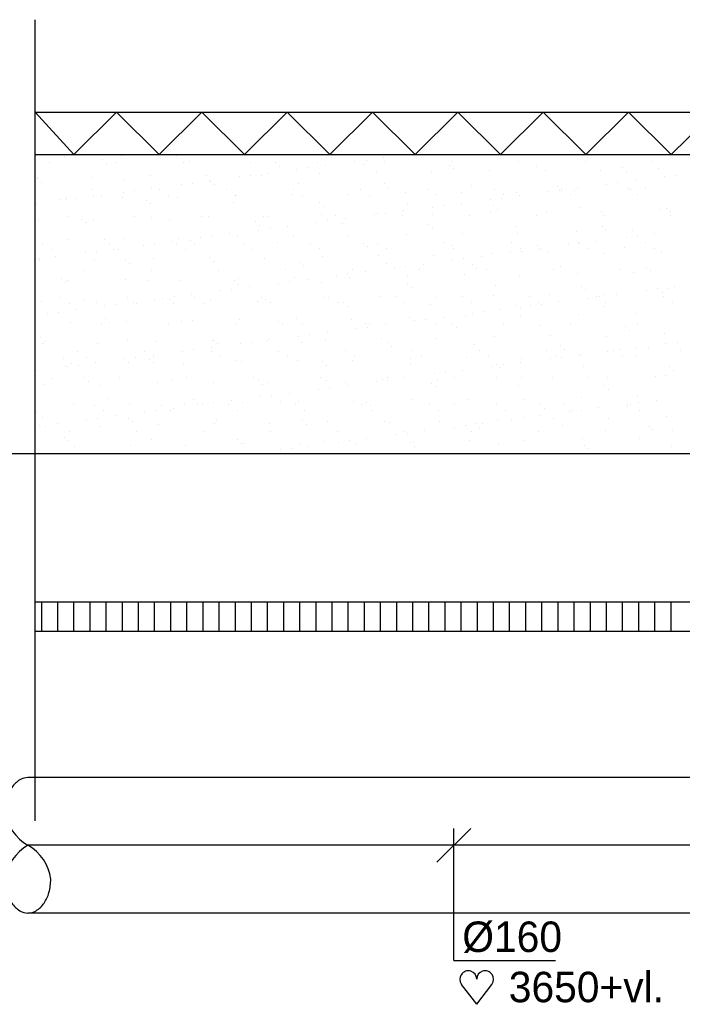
# Model space of a CAD drawing. Extents: x 25315 to 170951, y 867852 to 951952.
# Tile 48 of 119: x 87783 to 91694, y 897514 to 903330. Entities that reach past the tile are written whole.
import ezdxf

# ---------------------------------------------------------------- set-up
doc = ezdxf.new("R2010")
doc.units = 0
doc.header["$LTSCALE"] = 100
doc.linetypes.add('CENTER2', pattern=[11.25, 7.5, -1.25, 1.25, -1.25])
doc.linetypes.add('HIDDENINV', pattern=[3.75, 0, -1.25, 2.5])
doc.layers.get('0').update_dxf_attribs({"linetype": 'CONTINUOUS'})
for name, color, linetype in [('BOUW', 8, 'CONTINUOUS'), ('WL570---_HARTLIJN', 7, 'CONTINUOUS'), ('WL570---_TOEVOER', 3, 'CONTINUOUS'), ('WM561---', 1, 'CONTINUOUS'), ('WM570---', 1, 'CONTINUOUS')]:
    doc.layers.add(name, color=color, linetype=linetype)
doc.styles.add('BURO-018', font='BUROFONT.shx', dxfattribs={"height": 180})

# ---------------------------------------------------------------- blocks, each defined once
blk = doc.blocks.new('LU-1D-K-A0$000')
at = {"color": 1, "linetype": 'HIDDENINV'}
for p, q in [((-0.5, 80), (-0.44234, 80)), ((-0.5, -80), (-0.44234, -80))]:
    blk.add_line(p, q, dxfattribs=at)
at = {"color": 0, "linetype": 'CONTINUOUS'}
for p, q in [((-0.44234, 80), (0.5, 80)), ((-0.44234, -80), (0.5, -80))]:
    blk.add_line(p, q, dxfattribs=at)
at = {"layer": 'WL570---_HARTLIJN', "linetype": 'CENTER2'}
blk.add_line((-0.44234, 0), (0.5, 0), dxfattribs=at)
at = {"layer": 'WL570---_HARTLIJN', "color": 1, "linetype": 'HIDDENINV'}
blk.add_line((-0.5, 0), (-0.44234, 0), dxfattribs=at)
blk = doc.blocks.new('LU-1-KB')
at = {"color": 0, "linetype": 'CONTINUOUS'}
for points in [[(0.1681, 0.25, 0.068022), (0.1545, 0.3494, 0.080261), (0.1189, 0.4268, 0.107085), (0.0605, 0.4829, 0.138897), (0, 0.5, 0.138897), (-0.0605, 0.4829, 0.107085), (-0.1189, 0.4268, 0.080261), (-0.1545, 0.3494, 0.068022), (-0.1681, 0.25, 0.068022)], [(0, -0.5, 0.138897), (0.0605, -0.4829, 0.107085), (0.1189, -0.4268, 0.080261), (0.1545, -0.3494, 0.068022), (0.1681, -0.25, 0.068022)]]:
    blk.add_lwpolyline(points, format="xyb", dxfattribs=at)
for centre, start, end in [((0.1671, 0.2939), 187.45943, 240.38172), ((-0.1671, 0.2939), 299.61828, 352.54057), ((-0.1671, -0.2939), 7.45943, 60.38172)]:
    blk.add_arc(centre, 0.3381, start, end, dxfattribs=at)
blk = doc.blocks.new('*U244', base_point=(95617.5, 591343.5))
at = {"color": 0, "linetype": 'CONTINUOUS'}
for p, q in [((95517.8, 591643.8), (95717.2, 591843.2)), ((95617.5, 591063.5), (95617.5, 591843.5)), ((95617.5, 591063.5), (96217.4, 591063.5))]:
    blk.add_line(p, q, dxfattribs=at)
at = {"layer": 'WM570---', "linetype": 'CONTINUOUS', "style": 'BURO-018'}
blk.add_text('%%c160', height=180, dxfattribs=at).set_placement((95667.5, 591113.5))
blk = doc.blocks.new('HART')
at = {"color": 1}
for q in [(-39.7, 52.4), (39.7, 52.4)]:
    blk.add_line((0, 0), q, dxfattribs=at)
for centre, start, end in [((-22.1, 65.7), 0, 217.1867), ((22.1, 65.7), 322.8133, 180)]:
    blk.add_arc(centre, 22.1, start, end, dxfattribs=at)

msp = doc.modelspace()

# ---------------------------------------------------------------- linework, layer by layer
at = {"layer": 'BOUW'}
for p, q in [((87873.6, 902782.9), (87873.6, 903329.9)), ((87873.6, 902782.9), (93713.2, 902782.9)), ((87873.6, 900765.3), (87873.6, 902782.9)), ((87873.6, 902532.9), (93713.2, 902532.9)), ((87960.1, 902485.9), (87960.1, 902485.9)), ((88049.7, 902522.4), (88049.7, 902522.4)), ((88270, 902502.6), (88270, 902502.6)), ((88293.4, 902481.1), (88293.4, 902481.1)), ((88355.6, 902486.6), (88355.6, 902486.6)), ((88382.2, 902526.7), (88382.2, 902526.7)), ((88707, 902525.1), (88707, 902525.1)), ((88751.1, 902487.3), (88751.1, 902487.3)), ((88785.6, 902491.4), (88785.6, 902491.4)), ((89146.6, 902488), (89146.6, 902488)), ((89293.8, 902487), (89293.8, 902487)), ((89542.1, 902488.7), (89542.1, 902488.7)), ((89761.1, 902491), (89761.1, 902491)), ((89827.2, 902499.7), (89827.2, 902499.7)), ((89930.5, 902513.3), (89930.5, 902513.3)), ((89937.6, 902489.5), (89937.6, 902489.5)), ((90333.1, 902490.2), (90333.1, 902490.2)), ((90728.6, 902490.9), (90728.6, 902490.9)), ((91124.1, 902491.6), (91124.1, 902491.6)), ((91519.6, 902492.3), (91519.6, 902492.3)), ((89246.8, 902423.3), (89246.8, 902423.3)), ((89317.2, 902465.6), (89317.2, 902465.6)), ((89419.3, 902446), (89419.3, 902446)), ((89485.4, 902454.7), (89485.4, 902454.7)), ((89554.2, 902422.6), (89554.2, 902422.6)), ((89588.6, 902468.3), (89588.6, 902468.3)), ((89809.5, 902475.8), (89809.5, 902475.8)), ((89886.6, 902426.9), (89886.6, 902426.9)), ((90211.5, 902425.3), (90211.5, 902425.3)), ((90317.7, 902471.4), (90317.7, 902471.4)), ((90341.1, 902450), (90341.1, 902450)), ((90554.5, 902437.7), (90554.5, 902437.7)), ((90833.3, 902460.2), (90833.3, 902460.2)), ((90887, 902441.9), (90887, 902441.9)), ((91211.8, 902440.3), (91211.8, 902440.3)), ((91341.5, 902455.8), (91341.5, 902455.8)), ((91364.9, 902434.4), (91364.9, 902434.4)), ((91554.9, 902452.7), (91554.9, 902452.7)), ((87886, 902396.8), (87886, 902396.8)), ((87888.2, 902391.1), (87888.2, 902391.1)), ((87911.6, 902369.7), (87911.6, 902369.7)), ((88210.9, 902395.2), (88210.9, 902395.2)), ((88403.9, 902379.9), (88403.9, 902379.9)), ((88553.9, 902407.6), (88553.9, 902407.6)), ((88801.7, 902364.7), (88801.7, 902364.7)), ((88886.3, 902411.8), (88886.3, 902411.8)), ((88904.9, 902378.3), (88904.9, 902378.3)), ((88912, 902375.5), (88912, 902375.5)), ((89077.4, 902401), (89077.4, 902401)), ((89143.5, 902409.7), (89143.5, 902409.7)), ((89211.2, 902410.3), (89211.2, 902410.3)), ((89427.7, 902364.3), (89427.7, 902364.3)), ((91311.8, 902366.3), (91311.8, 902366.3)), ((91415, 902379.9), (91415, 902379.9)), ((91587.5, 902402.6), (91587.5, 902402.6)), ((91653.6, 902411.3), (91653.6, 902411.3)), ((88211.8, 902325.5), (88211.8, 902325.5)), ((88393.7, 902311), (88393.7, 902311)), ((88459.8, 902319.7), (88459.8, 902319.7)), ((88563.1, 902333.3), (88563.1, 902333.3)), ((88607.3, 902326.2), (88607.3, 902326.2)), ((88735.6, 902356), (88735.6, 902356)), ((88935.4, 902354.1), (88935.4, 902354.1)), ((89002.8, 902326.9), (89002.8, 902326.9)), ((89398.3, 902327.7), (89398.3, 902327.7)), ((89793.8, 902328.4), (89793.8, 902328.4)), ((89935.9, 902359.9), (89935.9, 902359.9)), ((89959.3, 902338.5), (89959.3, 902338.5)), ((90058.4, 902307.8), (90058.4, 902307.8)), ((90189.3, 902329.1), (90189.3, 902329.1)), ((90390.8, 902312), (90390.8, 902312)), ((90451.6, 902348.7), (90451.6, 902348.7)), ((90584.8, 902329.8), (90584.8, 902329.8)), ((90715.7, 902310.5), (90715.7, 902310.5)), ((90903.8, 902312.6), (90903.8, 902312.6)), ((90959.8, 902344.3), (90959.8, 902344.3)), ((90969.9, 902321.3), (90969.9, 902321.3)), ((90980.3, 902330.5), (90980.3, 902330.5)), ((90983.2, 902322.9), (90983.2, 902322.9)), ((91058.7, 902322.8), (91058.7, 902322.8)), ((91073.1, 902334.9), (91073.1, 902334.9)), ((91245.6, 902357.6), (91245.6, 902357.6)), ((91375.8, 902331.3), (91375.8, 902331.3)), ((91391.1, 902327.1), (91391.1, 902327.1)), ((91475.4, 902333.1), (91475.4, 902333.1)), ((88022.1, 902268.4), (88022.1, 902268.4)), ((88051.9, 902266), (88051.9, 902266)), ((88057.7, 902277.7), (88057.7, 902277.7)), ((88118, 902274.7), (88118, 902274.7)), ((88221.2, 902288.3), (88221.2, 902288.3)), ((88265.4, 902291.4), (88265.4, 902291.4)), ((88390.2, 902282), (88390.2, 902282)), ((88530.3, 902264.1), (88530.3, 902264.1)), ((88660.9, 902292.1), (88660.9, 902292.1)), ((88715, 902280.4), (88715, 902280.4)), ((89045.9, 902252.8), (89045.9, 902252.8)), ((89056.4, 902292.8), (89056.4, 902292.8)), ((89058.1, 902292.8), (89058.1, 902292.8)), ((89390.5, 902297), (89390.5, 902297)), ((89451.9, 902293.5), (89451.9, 902293.5)), ((89554.1, 902248.5), (89554.1, 902248.5)), ((89715.4, 902295.4), (89715.4, 902295.4)), ((89847.4, 902294.3), (89847.4, 902294.3)), ((90242.9, 902295), (90242.9, 902295)), ((90561.9, 902267.6), (90561.9, 902267.6)), ((90628, 902276.3), (90628, 902276.3)), ((90638.4, 902295.7), (90638.4, 902295.7)), ((90731.3, 902289.9), (90731.3, 902289.9)), ((91033.8, 902296.4), (91033.8, 902296.4)), ((91429.3, 902297.1), (91429.3, 902297.1)), ((87879.4, 902243.3), (87879.4, 902243.3)), ((88553.7, 902242.6), (88553.7, 902242.6)), ((89577.5, 902227), (89577.5, 902227)), ((90047.6, 902199.9), (90047.6, 902199.9)), ((90069.8, 902237.2), (90069.8, 902237.2)), ((90220.1, 902222.6), (90220.1, 902222.6)), ((90286.2, 902231.3), (90286.2, 902231.3)), ((90389.4, 902244.9), (90389.4, 902244.9)), ((90562.5, 902193), (90562.5, 902193)), ((90578, 902232.9), (90578, 902232.9)), ((90601.4, 902211.4), (90601.4, 902211.4)), ((90895, 902197.2), (90895, 902197.2)), ((91093.7, 902221.7), (91093.7, 902221.7)), ((91219.8, 902195.6), (91219.8, 902195.6)), ((91562.9, 902208), (91562.9, 902208)), ((91601.8, 902217.3), (91601.8, 902217.3)), ((91625.2, 902195.8), (91625.2, 902195.8)), ((87894, 902152.1), (87894, 902152.1)), ((88062.7, 902167.8), (88062.7, 902167.8)), ((88148.5, 902152.6), (88148.5, 902152.6)), ((88218.9, 902150.5), (88218.9, 902150.5)), ((88458.2, 902168.6), (88458.2, 902168.6)), ((88561.9, 902162.9), (88561.9, 902162.9)), ((88664.2, 902141.4), (88664.2, 902141.4)), ((88853.7, 902169.3), (88853.7, 902169.3)), ((88894.3, 902167.1), (88894.3, 902167.1)), ((89172.3, 902137), (89172.3, 902137)), ((89219.2, 902165.6), (89219.2, 902165.6)), ((89249.2, 902170), (89249.2, 902170)), ((89536.4, 902132.6), (89536.4, 902132.6)), ((89562.2, 902177.9), (89562.2, 902177.9)), ((89602.5, 902141.3), (89602.5, 902141.3)), ((89644.7, 902170.7), (89644.7, 902170.7)), ((89705.7, 902154.9), (89705.7, 902154.9)), ((89878.2, 902177.6), (89878.2, 902177.6)), ((89894.6, 902182.2), (89894.6, 902182.2)), ((89944.3, 902186.3), (89944.3, 902186.3)), ((90040.2, 902171.4), (90040.2, 902171.4)), ((90219.5, 902180.6), (90219.5, 902180.6)), ((90435.7, 902172.2), (90435.7, 902172.2)), ((90831.2, 902172.9), (90831.2, 902172.9)), ((91226.6, 902173.6), (91226.6, 902173.6)), ((91622.1, 902174.3), (91622.1, 902174.3)), ((88171.9, 902131.2), (88171.9, 902131.2)), ((89194.5, 902087.6), (89194.5, 902087.6)), ((89195.7, 902115.6), (89195.7, 902115.6)), ((89260.6, 902096.3), (89260.6, 902096.3)), ((89363.9, 902109.9), (89363.9, 902109.9)), ((89688, 902125.8), (89688, 902125.8)), ((90196.2, 902121.4), (90196.2, 902121.4)), ((90219.6, 902100), (90219.6, 902100)), ((90711.9, 902110.2), (90711.9, 902110.2)), ((91066.7, 902078.1), (91066.7, 902078.1)), ((91220.1, 902105.8), (91220.1, 902105.8)), ((91243.5, 902084.4), (91243.5, 902084.4)), ((91399.1, 902082.4), (91399.1, 902082.4)), ((88065.7, 902033), (88065.7, 902033)), ((88282.4, 902029.9), (88282.4, 902029.9)), ((88398.2, 902037.2), (88398.2, 902037.2)), ((88680.2, 902019.9), (88680.2, 902019.9)), ((88723, 902035.7), (88723, 902035.7)), ((88790.6, 902025.5), (88790.6, 902025.5)), ((88852.7, 902042.6), (88852.7, 902042.6)), ((88918.8, 902051.3), (88918.8, 902051.3)), ((89022, 902064.9), (89022, 902064.9)), ((89066.1, 902048), (89066.1, 902048)), ((89398.5, 902052.3), (89398.5, 902052.3)), ((89723.4, 902050.7), (89723.4, 902050.7)), ((90066.4, 902063.1), (90066.4, 902063.1)), ((90398.8, 902067.3), (90398.8, 902067.3)), ((90723.7, 902065.8), (90723.7, 902065.8)), ((91190.2, 902021.5), (91190.2, 902021.5)), ((91362.7, 902044.2), (91362.7, 902044.2)), ((91428.8, 902052.9), (91428.8, 902052.9)), ((91532.1, 902066.5), (91532.1, 902066.5)), ((87918.9, 902006.8), (87918.9, 902006.8)), ((87972.4, 901972.7), (87972.4, 901972.7)), ((88235.1, 901961.3), (88235.1, 901961.3)), ((88314.4, 902007.5), (88314.4, 902007.5)), ((88338.3, 901974.9), (88338.3, 901974.9)), ((88367.9, 901973.4), (88367.9, 901973.4)), ((88510.8, 901997.6), (88510.8, 901997.6)), ((88576.9, 902006.3), (88576.9, 902006.3)), ((88709.9, 902008.2), (88709.9, 902008.2)), ((88763.4, 901974.1), (88763.4, 901974.1)), ((88814, 902004.1), (88814, 902004.1)), ((89105.4, 902008.9), (89105.4, 902008.9)), ((89158.9, 901974.8), (89158.9, 901974.8)), ((89306.2, 902014.3), (89306.2, 902014.3)), ((89500.9, 902009.6), (89500.9, 902009.6)), ((89554.4, 901975.5), (89554.4, 901975.5)), ((89814.4, 902010), (89814.4, 902010)), ((89837.8, 901988.5), (89837.8, 901988.5)), ((89896.4, 902010.4), (89896.4, 902010.4)), ((89949.9, 901976.2), (89949.9, 901976.2)), ((90291.9, 902011.1), (90291.9, 902011.1)), ((90330.1, 901998.7), (90330.1, 901998.7)), ((90345.4, 901977), (90345.4, 901977)), ((90687.4, 902011.8), (90687.4, 902011.8)), ((90740.9, 901977.7), (90740.9, 901977.7)), ((90745.1, 901962.9), (90745.1, 901962.9)), ((90838.3, 901994.4), (90838.3, 901994.4)), ((90848.4, 901976.5), (90848.4, 901976.5)), ((90861.7, 901972.9), (90861.7, 901972.9)), ((91020.9, 901999.2), (91020.9, 901999.2)), ((91082.9, 902012.5), (91082.9, 902012.5)), ((91087, 902007.9), (91087, 902007.9)), ((91136.4, 901978.4), (91136.4, 901978.4)), ((91354, 901983.1), (91354, 901983.1)), ((91478.4, 902013.2), (91478.4, 902013.2)), ((91531.9, 901979.1), (91531.9, 901979.1)), ((91570.9, 901963.3), (91570.9, 901963.3)), ((87893.2, 901916.3), (87893.2, 901916.3)), ((87900.6, 901918.4), (87900.6, 901918.4)), ((87902, 901907.4), (87902, 901907.4)), ((87996.4, 901929.9), (87996.4, 901929.9)), ((88169, 901952.6), (88169, 901952.6)), ((88226.9, 901905.8), (88226.9, 901905.8)), ((88408.8, 901914.1), (88408.8, 901914.1)), ((88569.9, 901918.2), (88569.9, 901918.2)), ((88902.3, 901922.4), (88902.3, 901922.4)), ((88924.5, 901902.9), (88924.5, 901902.9)), ((89227.2, 901920.9), (89227.2, 901920.9)), ((89570.2, 901933.2), (89570.2, 901933.2)), ((89902.6, 901937.5), (89902.6, 901937.5)), ((90227.5, 901935.9), (90227.5, 901935.9)), ((90337.2, 901909.2), (90337.2, 901909.2)), ((90403.3, 901917.9), (90403.3, 901917.9)), ((90506.5, 901931.5), (90506.5, 901931.5)), ((90570.5, 901948.3), (90570.5, 901948.3)), ((90679, 901954.2), (90679, 901954.2)), ((90903, 901952.5), (90903, 901952.5)), ((91227.8, 901950.9), (91227.8, 901950.9)), ((88165.2, 901849.8), (88165.2, 901849.8)), ((88432.2, 901892.6), (88432.2, 901892.6)), ((88560.7, 901850.5), (88560.7, 901850.5)), ((88956.2, 901851.3), (88956.2, 901851.3)), ((89351.7, 901852), (89351.7, 901852)), ((89432.6, 901898.5), (89432.6, 901898.5)), ((89456, 901877), (89456, 901877)), ((89747.2, 901852.7), (89747.2, 901852.7)), ((89822.8, 901841.5), (89822.8, 901841.5)), ((89948.3, 901887.3), (89948.3, 901887.3)), ((89995.3, 901864.2), (89995.3, 901864.2)), ((90061.4, 901872.9), (90061.4, 901872.9)), ((90142.7, 901853.4), (90142.7, 901853.4)), ((90164.7, 901886.5), (90164.7, 901886.5)), ((90456.5, 901882.9), (90456.5, 901882.9)), ((90479.9, 901861.4), (90479.9, 901861.4)), ((90538.2, 901854.1), (90538.2, 901854.1)), ((90933.7, 901854.9), (90933.7, 901854.9)), ((90972.2, 901871.7), (90972.2, 901871.7)), ((91329.2, 901855.6), (91329.2, 901855.6)), ((91480.4, 901867.3), (91480.4, 901867.3)), ((91503.8, 901845.9), (91503.8, 901845.9)), ((88027, 901802.6), (88027, 901802.6)), ((88073.7, 901788.3), (88073.7, 901788.3)), ((88406.2, 901792.5), (88406.2, 901792.5)), ((88542.7, 901791.4), (88542.7, 901791.4)), ((88731, 901791), (88731, 901791)), ((89050.9, 901787), (89050.9, 901787)), ((89074.1, 901803.3), (89074.1, 901803.3)), ((89377.7, 901782.9), (89377.7, 901782.9)), ((89406.5, 901807.6), (89406.5, 901807.6)), ((89481, 901796.5), (89481, 901796.5)), ((89653.5, 901819.2), (89653.5, 901819.2)), ((89719.6, 901827.9), (89719.6, 901827.9)), ((89731.4, 901806), (89731.4, 901806)), ((90074.4, 901818.4), (90074.4, 901818.4)), ((90406.8, 901822.6), (90406.8, 901822.6)), ((90731.7, 901821.1), (90731.7, 901821.1)), ((91074.7, 901833.4), (91074.7, 901833.4)), ((91407.1, 901837.7), (91407.1, 901837.7)), ((88050.4, 901781.2), (88050.4, 901781.2)), ((88969.8, 901729.2), (88969.8, 901729.2)), ((89035.9, 901737.9), (89035.9, 901737.9)), ((89074.3, 901765.6), (89074.3, 901765.6)), ((89139.1, 901751.5), (89139.1, 901751.5)), ((89311.6, 901774.2), (89311.6, 901774.2)), ((89566.5, 901775.8), (89566.5, 901775.8)), ((90074.7, 901771.4), (90074.7, 901771.4)), ((90098.1, 901750), (90098.1, 901750)), ((90590.4, 901760.2), (90590.4, 901760.2)), ((91098.6, 901755.8), (91098.6, 901755.8)), ((91122, 901734.4), (91122, 901734.4)), ((91479.8, 901730.8), (91479.8, 901730.8)), ((91545.9, 901739.5), (91545.9, 901739.5)), ((91614.3, 901744.6), (91614.3, 901744.6)), ((91649.2, 901753.1), (91649.2, 901753.1)), ((88021.5, 901688.8), (88021.5, 901688.8)), ((88160.9, 901679.9), (88160.9, 901679.9)), ((88417, 901689.5), (88417, 901689.5)), ((88577.9, 901673.5), (88577.9, 901673.5)), ((88627.9, 901684.2), (88627.9, 901684.2)), ((88669.1, 901675.6), (88669.1, 901675.6)), ((88694, 901692.9), (88694, 901692.9)), ((88797.3, 901706.5), (88797.3, 901706.5)), ((88812.5, 901690.2), (88812.5, 901690.2)), ((88910.3, 901677.7), (88910.3, 901677.7)), ((89207.9, 901690.9), (89207.9, 901690.9)), ((89235.2, 901676.1), (89235.2, 901676.1)), ((89578.2, 901688.5), (89578.2, 901688.5)), ((89603.4, 901691.6), (89603.4, 901691.6)), ((89910.6, 901692.7), (89910.6, 901692.7)), ((89998.9, 901692.3), (89998.9, 901692.3)), ((90235.5, 901691.2), (90235.5, 901691.2)), ((90394.4, 901693.1), (90394.4, 901693.1)), ((90578.5, 901703.5), (90578.5, 901703.5)), ((90789.9, 901693.8), (90789.9, 901693.8)), ((90911, 901707.8), (90911, 901707.8)), ((91138, 901685.8), (91138, 901685.8)), ((91185.4, 901694.5), (91185.4, 901694.5)), ((91204.1, 901694.5), (91204.1, 901694.5)), ((91235.8, 901706.2), (91235.8, 901706.2)), ((91307.3, 901708.1), (91307.3, 901708.1)), ((91578.9, 901718.6), (91578.9, 901718.6)), ((91580.9, 901695.2), (91580.9, 901695.2)), ((87910, 901662.7), (87910, 901662.7)), ((88075, 901654.6), (88075, 901654.6)), ((88113.5, 901616.5), (88113.5, 901616.5)), ((88234.9, 901661.1), (88234.9, 901661.1)), ((88286, 901639.2), (88286, 901639.2)), ((88352.1, 901647.9), (88352.1, 901647.9)), ((88455.4, 901661.5), (88455.4, 901661.5)), ((88470.5, 901655.4), (88470.5, 901655.4)), ((88692.5, 901654.1), (88692.5, 901654.1)), ((88866, 901656.1), (88866, 901656.1)), ((89184.8, 901664.3), (89184.8, 901664.3)), ((89261.5, 901656.8), (89261.5, 901656.8)), ((89657, 901657.5), (89657, 901657.5)), ((89692.9, 901660), (89692.9, 901660)), ((89716.4, 901638.5), (89716.4, 901638.5)), ((90052.5, 901658.2), (90052.5, 901658.2)), ((90208.6, 901648.7), (90208.6, 901648.7)), ((90448, 901658.9), (90448, 901658.9)), ((90623.6, 901618.1), (90623.6, 901618.1)), ((90716.8, 901644.4), (90716.8, 901644.4)), ((90740.2, 901622.9), (90740.2, 901622.9)), ((90796.1, 901640.8), (90796.1, 901640.8)), ((90843.5, 901659.7), (90843.5, 901659.7)), ((90862.2, 901649.5), (90862.2, 901649.5)), ((90965.5, 901663.1), (90965.5, 901663.1)), ((91232.5, 901633.1), (91232.5, 901633.1)), ((91239, 901660.4), (91239, 901660.4)), ((91634.5, 901661.1), (91634.5, 901661.1)), ((87944.2, 901594.2), (87944.2, 901594.2)), ((88010.3, 901602.9), (88010.3, 901602.9)), ((88287.3, 901564.1), (88287.3, 901564.1)), ((88803, 901552.9), (88803, 901552.9)), ((89082.1, 901558.6), (89082.1, 901558.6)), ((89414.5, 901562.9), (89414.5, 901562.9)), ((89739.4, 901561.3), (89739.4, 901561.3)), ((90082.4, 901573.7), (90082.4, 901573.7)), ((90112.4, 901550.8), (90112.4, 901550.8)), ((90178.5, 901559.5), (90178.5, 901559.5)), ((90281.8, 901573.1), (90281.8, 901573.1)), ((90414.8, 901577.9), (90414.8, 901577.9)), ((90454.3, 901595.8), (90454.3, 901595.8)), ((90520.4, 901604.5), (90520.4, 901604.5)), ((90739.7, 901576.4), (90739.7, 901576.4)), ((91082.7, 901588.7), (91082.7, 901588.7)), ((91415.1, 901593), (91415.1, 901593)), ((88081.7, 901543.6), (88081.7, 901543.6)), ((88267.8, 901531.8), (88267.8, 901531.8)), ((88310.7, 901542.6), (88310.7, 901542.6)), ((88414.2, 901547.8), (88414.2, 901547.8)), ((88663.3, 901532.5), (88663.3, 901532.5)), ((88739, 901546.3), (88739, 901546.3)), ((89058.8, 901533.2), (89058.8, 901533.2)), ((89311.2, 901548.5), (89311.2, 901548.5)), ((89334.6, 901527.1), (89334.6, 901527.1)), ((89454.3, 901534), (89454.3, 901534)), ((89770.6, 901505.8), (89770.6, 901505.8)), ((89826.8, 901537.3), (89826.8, 901537.3)), ((89836.7, 901514.5), (89836.7, 901514.5)), ((89849.8, 901534.7), (89849.8, 901534.7)), ((89939.9, 901528.1), (89939.9, 901528.1)), ((90245.3, 901535.4), (90245.3, 901535.4)), ((90335, 901532.9), (90335, 901532.9)), ((90358.4, 901511.5), (90358.4, 901511.5)), ((90640.8, 901536.1), (90640.8, 901536.1)), ((90850.7, 901521.7), (90850.7, 901521.7)), ((91036.3, 901536.8), (91036.3, 901536.8)), ((91358.9, 901517.3), (91358.9, 901517.3)), ((91382.3, 901495.9), (91382.3, 901495.9)), ((91431.8, 901537.6), (91431.8, 901537.6)), ((87905.5, 901452.6), (87905.5, 901452.6)), ((88421.2, 901441.4), (88421.2, 901441.4)), ((88929.4, 901437), (88929.4, 901437)), ((89256.2, 901438.1), (89256.2, 901438.1)), ((89428.7, 901460.8), (89428.7, 901460.8)), ((89494.8, 901469.5), (89494.8, 901469.5)), ((89586.2, 901443.8), (89586.2, 901443.8)), ((89598.1, 901483.1), (89598.1, 901483.1)), ((89918.6, 901448), (89918.6, 901448)), ((90243.5, 901446.5), (90243.5, 901446.5)), ((90586.5, 901458.8), (90586.5, 901458.8)), ((90919, 901463.1), (90919, 901463.1)), ((91243.8, 901461.5), (91243.8, 901461.5)), ((91586.9, 901473.9), (91586.9, 901473.9)), ((87918, 901418), (87918, 901418)), ((87928.9, 901431.2), (87928.9, 901431.2)), ((88242.9, 901416.4), (88242.9, 901416.4)), ((88585.9, 901428.8), (88585.9, 901428.8)), ((88811.1, 901379.5), (88811.1, 901379.5)), ((88914.3, 901393.1), (88914.3, 901393.1)), ((88918.3, 901433), (88918.3, 901433)), ((88952.8, 901415.6), (88952.8, 901415.6)), ((89086.8, 901415.8), (89086.8, 901415.8)), ((89153, 901424.5), (89153, 901424.5)), ((89243.2, 901431.4), (89243.2, 901431.4)), ((89445.1, 901425.8), (89445.1, 901425.8)), ((89953.2, 901421.4), (89953.2, 901421.4)), ((89976.7, 901400), (89976.7, 901400)), ((90468.9, 901410.2), (90468.9, 901410.2)), ((90892.5, 901375.8), (90892.5, 901375.8)), ((90977.1, 901405.8), (90977.1, 901405.8)), ((91000.5, 901384.4), (91000.5, 901384.4)), ((91288, 901376.5), (91288, 901376.5)), ((91321.2, 901381.1), (91321.2, 901381.1)), ((91424.4, 901394.7), (91424.4, 901394.7)), ((91492.8, 901394.6), (91492.8, 901394.6)), ((91596.9, 901417.4), (91596.9, 901417.4)), ((91663, 901426.1), (91663, 901426.1)), ((91683.5, 901377.2), (91683.5, 901377.2)), ((88039.4, 901329.9), (88039.4, 901329.9)), ((88124, 901370.7), (88124, 901370.7)), ((88177.6, 901336.6), (88177.6, 901336.6)), ((88403.1, 901325.8), (88403.1, 901325.8)), ((88469.2, 901334.5), (88469.2, 901334.5)), ((88519.5, 901371.4), (88519.5, 901371.4)), ((88547.6, 901325.6), (88547.6, 901325.6)), ((88572.5, 901348.1), (88572.5, 901348.1)), ((88573.1, 901337.3), (88573.1, 901337.3)), ((88745, 901370.8), (88745, 901370.8)), ((88915, 901372.2), (88915, 901372.2)), ((88968.6, 901338), (88968.6, 901338)), ((89310.5, 901372.9), (89310.5, 901372.9)), ((89364.1, 901338.8), (89364.1, 901338.8)), ((89422.5, 901318.2), (89422.5, 901318.2)), ((89706, 901373.6), (89706, 901373.6)), ((89759.6, 901339.5), (89759.6, 901339.5)), ((90090.4, 901329), (90090.4, 901329)), ((90101.5, 901374.3), (90101.5, 901374.3)), ((90155.1, 901340.2), (90155.1, 901340.2)), ((90422.8, 901333.2), (90422.8, 901333.2)), ((90497, 901375), (90497, 901375)), ((90550.6, 901340.9), (90550.6, 901340.9)), ((90747.7, 901331.6), (90747.7, 901331.6)), ((90913.2, 901327.4), (90913.2, 901327.4)), ((90946.1, 901341.6), (90946.1, 901341.6)), ((90979.3, 901336.1), (90979.3, 901336.1)), ((91082.6, 901349.7), (91082.6, 901349.7)), ((91090.7, 901344), (91090.7, 901344)), ((91255.1, 901372.4), (91255.1, 901372.4)), ((91341.6, 901342.4), (91341.6, 901342.4)), ((91423.1, 901348.2), (91423.1, 901348.2)), ((88061.3, 901280.8), (88061.3, 901280.8)), ((88089.7, 901298.9), (88089.7, 901298.9)), ((88127.4, 901289.5), (88127.4, 901289.5)), ((88230.6, 901303.1), (88230.6, 901303.1)), ((88422.2, 901303.1), (88422.2, 901303.1)), ((88571, 901304.1), (88571, 901304.1)), ((88747, 901301.6), (88747, 901301.6)), ((89063.3, 901314.3), (89063.3, 901314.3)), ((89090.1, 901313.9), (89090.1, 901313.9)), ((89571.5, 901310), (89571.5, 901310)), ((89594.9, 901288.5), (89594.9, 901288.5)), ((89747.4, 901316.6), (89747.4, 901316.6)), ((90087.1, 901298.7), (90087.1, 901298.7)), ((90398.9, 901259.7), (90398.9, 901259.7)), ((90571.4, 901282.4), (90571.4, 901282.4)), ((90595.3, 901294.4), (90595.3, 901294.4)), ((90618.7, 901272.9), (90618.7, 901272.9)), ((90637.5, 901291.1), (90637.5, 901291.1)), ((90740.7, 901304.7), (90740.7, 901304.7)), ((91111, 901283.2), (91111, 901283.2)), ((91619.2, 901278.8), (91619.2, 901278.8)), ((87888.8, 901258), (87888.8, 901258)), ((87974.9, 901213.1), (87974.9, 901213.1)), ((88165.8, 901214.1), (88165.8, 901214.1)), ((88370.4, 901213.8), (88370.4, 901213.8)), ((88681.5, 901202.9), (88681.5, 901202.9)), ((88765.9, 901214.5), (88765.9, 901214.5)), ((89161.4, 901215.2), (89161.4, 901215.2)), ((89556.9, 901215.9), (89556.9, 901215.9)), ((89926.6, 901203.3), (89926.6, 901203.3)), ((89952.4, 901216.7), (89952.4, 901216.7)), ((89953.8, 901201.1), (89953.8, 901201.1)), ((90057, 901214.7), (90057, 901214.7)), ((90229.5, 901237.4), (90229.5, 901237.4)), ((90251.5, 901201.8), (90251.5, 901201.8)), ((90295.6, 901246.1), (90295.6, 901246.1)), ((90347.9, 901217.4), (90347.9, 901217.4)), ((90594.5, 901214.1), (90594.5, 901214.1)), ((90743.4, 901218.1), (90743.4, 901218.1)), ((90927, 901218.4), (90927, 901218.4)), ((91138.9, 901218.8), (91138.9, 901218.8)), ((91251.8, 901216.8), (91251.8, 901216.8)), ((91534.4, 901219.5), (91534.4, 901219.5)), ((91594.9, 901229.2), (91594.9, 901229.2)), ((91642.6, 901257.3), (91642.6, 901257.3)), ((87926, 901173.3), (87926, 901173.3)), ((88189.2, 901192.7), (88189.2, 901192.7)), ((88250.9, 901171.7), (88250.9, 901171.7)), ((88593.9, 901184.1), (88593.9, 901184.1)), ((88926.3, 901188.3), (88926.3, 901188.3)), ((89189.7, 901198.5), (89189.7, 901198.5)), ((89213.1, 901177.1), (89213.1, 901177.1)), ((89251.2, 901186.7), (89251.2, 901186.7)), ((89545.8, 901147.4), (89545.8, 901147.4)), ((89594.2, 901199.1), (89594.2, 901199.1)), ((89611.9, 901156.1), (89611.9, 901156.1)), ((89705.4, 901187.3), (89705.4, 901187.3)), ((89715.2, 901169.7), (89715.2, 901169.7)), ((89887.7, 901192.4), (89887.7, 901192.4)), ((90213.6, 901182.9), (90213.6, 901182.9)), ((90237, 901161.5), (90237, 901161.5)), ((90729.2, 901171.7), (90729.2, 901171.7)), ((91237.4, 901167.3), (91237.4, 901167.3)), ((91260.8, 901145.9), (91260.8, 901145.9)), ((88299.7, 901091.4), (88299.7, 901091.4)), ((88807.9, 901087), (88807.9, 901087)), ((89203.9, 901102.4), (89203.9, 901102.4)), ((89270, 901111.1), (89270, 901111.1)), ((89373.3, 901124.7), (89373.3, 901124.7)), ((90430.8, 901088.5), (90430.8, 901088.5)), ((90755.7, 901086.9), (90755.7, 901086.9)), ((91098.7, 901099.3), (91098.7, 901099.3)), ((91431.1, 901103.5), (91431.1, 901103.5)), ((88097.7, 901054.2), (88097.7, 901054.2)), ((88226.6, 901052.7), (88226.6, 901052.7)), ((88430.2, 901058.4), (88430.2, 901058.4)), ((88622.1, 901053.4), (88622.1, 901053.4)), ((88689.6, 901034.7), (88689.6, 901034.7)), ((88755, 901056.9), (88755, 901056.9)), ((88831.3, 901065.6), (88831.3, 901065.6)), ((88862.1, 901057.4), (88862.1, 901057.4)), ((88928.2, 901066.1), (88928.2, 901066.1)), ((89017.6, 901054.1), (89017.6, 901054.1)), ((89031.4, 901079.7), (89031.4, 901079.7)), ((89098.1, 901069.2), (89098.1, 901069.2)), ((89323.6, 901075.8), (89323.6, 901075.8)), ((89413.1, 901054.9), (89413.1, 901054.9)), ((89430.5, 901073.5), (89430.5, 901073.5)), ((89755.4, 901071.9), (89755.4, 901071.9)), ((89808.6, 901055.6), (89808.6, 901055.6)), ((89831.8, 901071.5), (89831.8, 901071.5)), ((89855.2, 901050), (89855.2, 901050)), ((90098.4, 901084.3), (90098.4, 901084.3)), ((90204.1, 901056.3), (90204.1, 901056.3)), ((90347.4, 901060.2), (90347.4, 901060.2)), ((90599.6, 901057), (90599.6, 901057)), ((90855.6, 901055.9), (90855.6, 901055.9)), ((90879, 901034.4), (90879, 901034.4)), ((90995.1, 901057.7), (90995.1, 901057.7)), ((91199.7, 901036.3), (91199.7, 901036.3)), ((91371.3, 901044.6), (91371.3, 901044.6)), ((91372.2, 901059), (91372.2, 901059)), ((91390.6, 901058.5), (91390.6, 901058.5)), ((91438.3, 901067.7), (91438.3, 901067.7)), ((91541.5, 901081.3), (91541.5, 901081.3)), ((87884.7, 901017.9), (87884.7, 901017.9)), ((87918, 900979.9), (87918, 900979.9)), ((88244.5, 900976.1), (88244.5, 900976.1)), ((88280.2, 901018.6), (88280.2, 901018.6)), ((88347.7, 900989.6), (88347.7, 900989.6)), ((88426.1, 900975.6), (88426.1, 900975.6)), ((88520.2, 901012.4), (88520.2, 901012.4)), ((88586.3, 901021.1), (88586.3, 901021.1)), ((88675.6, 901019.3), (88675.6, 901019.3)), ((89071.1, 901020), (89071.1, 901020)), ((89466.6, 901020.7), (89466.6, 901020.7)), ((89862.1, 901021.5), (89862.1, 901021.5)), ((90257.6, 901022.2), (90257.6, 901022.2)), ((90602.5, 900969.4), (90602.5, 900969.4)), ((90653.1, 901022.9), (90653.1, 901022.9)), ((90688.5, 900969), (90688.5, 900969)), ((90754.6, 900977.7), (90754.6, 900977.7)), ((90857.8, 900991.3), (90857.8, 900991.3)), ((90935, 900973.7), (90935, 900973.7)), ((91030.3, 901014), (91030.3, 901014)), ((91048.6, 901023.6), (91048.6, 901023.6)), ((91096.4, 901022.7), (91096.4, 901022.7)), ((91259.9, 900972.1), (91259.9, 900972.1)), ((91444.1, 901024.3), (91444.1, 901024.3)), ((91602.9, 900984.5), (91602.9, 900984.5)), ((87902.6, 900931.1), (87902.6, 900931.1)), ((87934, 900928.5), (87934, 900928.5)), ((88005.9, 900944.6), (88005.9, 900944.6)), ((88178.4, 900967.4), (88178.4, 900967.4)), ((88258.9, 900927), (88258.9, 900927)), ((88449.5, 900954.1), (88449.5, 900954.1)), ((88601.9, 900939.3), (88601.9, 900939.3)), ((88934.3, 900943.6), (88934.3, 900943.6)), ((88941.8, 900964.4), (88941.8, 900964.4)), ((89259.2, 900942), (89259.2, 900942)), ((89450, 900960), (89450, 900960)), ((89473.4, 900938.5), (89473.4, 900938.5)), ((89602.2, 900954.4), (89602.2, 900954.4)), ((89934.6, 900958.6), (89934.6, 900958.6)), ((89965.7, 900948.8), (89965.7, 900948.8)), ((90259.5, 900957.1), (90259.5, 900957.1)), ((90346.6, 900924), (90346.6, 900924)), ((90412.7, 900932.7), (90412.7, 900932.7)), ((90473.9, 900944.4), (90473.9, 900944.4)), ((90497.3, 900922.9), (90497.3, 900922.9)), ((90516, 900946.3), (90516, 900946.3)), ((90989.5, 900933.2), (90989.5, 900933.2)), ((91497.7, 900928.8), (91497.7, 900928.8)), ((88044.4, 900864.1), (88044.4, 900864.1)), ((88077.5, 900895), (88077.5, 900895)), ((88473, 900895.8), (88473, 900895.8)), ((88560, 900852.9), (88560, 900852.9)), ((88868.4, 900896.5), (88868.4, 900896.5)), ((89263.9, 900897.2), (89263.9, 900897.2)), ((89659.4, 900897.9), (89659.4, 900897.9)), ((89832.2, 900856.3), (89832.2, 900856.3)), ((90004.7, 900879), (90004.7, 900879)), ((90054.9, 900898.6), (90054.9, 900898.6)), ((90070.9, 900887.7), (90070.9, 900887.7)), ((90174.1, 900901.3), (90174.1, 900901.3)), ((90450.4, 900899.4), (90450.4, 900899.4)), ((90845.9, 900900.1), (90845.9, 900900.1)), ((91106.7, 900854.6), (91106.7, 900854.6)), ((91241.4, 900900.8), (91241.4, 900900.8)), ((91439.1, 900858.8), (91439.1, 900858.8)), ((91521.1, 900907.3), (91521.1, 900907.3)), ((91636.9, 900901.5), (91636.9, 900901.5)), ((88067.8, 900842.7), (88067.8, 900842.7)), ((88105.7, 900809.5), (88105.7, 900809.5)), ((88438.2, 900813.7), (88438.2, 900813.7)), ((88763, 900812.2), (88763, 900812.2)), ((89068.2, 900848.5), (89068.2, 900848.5)), ((89091.6, 900827.1), (89091.6, 900827.1)), ((89106.1, 900824.5), (89106.1, 900824.5)), ((89387.1, 900797.7), (89387.1, 900797.7)), ((89438.5, 900828.8), (89438.5, 900828.8)), ((89490.4, 900811.3), (89490.4, 900811.3)), ((89583.9, 900837.3), (89583.9, 900837.3)), ((89662.9, 900834), (89662.9, 900834)), ((89729, 900842.7), (89729, 900842.7)), ((89763.4, 900827.2), (89763.4, 900827.2)), ((90092.1, 900832.9), (90092.1, 900832.9)), ((90106.4, 900839.6), (90106.4, 900839.6)), ((90115.5, 900811.5), (90115.5, 900811.5)), ((90438.8, 900843.8), (90438.8, 900843.8)), ((90607.8, 900821.7), (90607.8, 900821.7)), ((90763.7, 900842.2), (90763.7, 900842.2)), ((91115.9, 900817.3), (91115.9, 900817.3)), ((91139.3, 900795.9), (91139.3, 900795.9)), ((91631.6, 900806.1), (91631.6, 900806.1)), ((93713.2, 900765.3), (87180.6, 900765.3)), ((87873.6, 898598.4), (87873.6, 900765.3)), ((89148.5, 900766.3), (89148.5, 900766.3)), ((89321, 900789), (89321, 900789)), ((91658.6, 900767.9), (91658.6, 900767.9)), ((93713.2, 899890.3), (87873.6, 899890.3)), ((87912.7, 899715.3), (87912.7, 899890.3)), ((88007.9, 899715.3), (88007.9, 899890.3)), ((88103.2, 899715.3), (88103.2, 899890.3)), ((88198.4, 899715.3), (88198.4, 899890.3)), ((88293.7, 899715.3), (88293.7, 899890.3)), ((88388.9, 899715.3), (88388.9, 899890.3)), ((88484.2, 899715.3), (88484.2, 899890.3)), ((88579.4, 899715.3), (88579.4, 899890.3)), ((88674.7, 899715.3), (88674.7, 899890.3)), ((88769.9, 899715.3), (88769.9, 899890.3)), ((88865.2, 899715.3), (88865.2, 899890.3)), ((88960.4, 899715.3), (88960.4, 899890.3)), ((89055.7, 899715.3), (89055.7, 899890.3)), ((89150.9, 899715.3), (89150.9, 899890.3)), ((89246.2, 899715.3), (89246.2, 899890.3)), ((89341.4, 899715.3), (89341.4, 899890.3)), ((89436.7, 899715.3), (89436.7, 899890.3)), ((89531.9, 899715.3), (89531.9, 899890.3)), ((89627.2, 899715.3), (89627.2, 899890.3)), ((89722.4, 899715.3), (89722.4, 899890.3)), ((89817.7, 899715.3), (89817.7, 899890.3)), ((89912.9, 899715.3), (89912.9, 899890.3)), ((90008.2, 899715.3), (90008.2, 899890.3)), ((90103.4, 899715.3), (90103.4, 899890.3)), ((90198.7, 899715.3), (90198.7, 899890.3)), ((90293.9, 899715.3), (90293.9, 899890.3)), ((90389.2, 899715.3), (90389.2, 899890.3)), ((90484.4, 899715.3), (90484.4, 899890.3)), ((90579.7, 899715.3), (90579.7, 899890.3)), ((90674.9, 899715.3), (90674.9, 899890.3)), ((90770.2, 899715.3), (90770.2, 899890.3)), ((90865.4, 899715.3), (90865.4, 899890.3)), ((90960.7, 899715.3), (90960.7, 899890.3)), ((91055.9, 899715.3), (91055.9, 899890.3)), ((91151.2, 899715.3), (91151.2, 899890.3)), ((91246.4, 899715.3), (91246.4, 899890.3)), ((91341.7, 899715.3), (91341.7, 899890.3)), ((91436.9, 899715.3), (91436.9, 899890.3)), ((91532.2, 899715.3), (91532.2, 899890.3)), ((91627.4, 899715.3), (91627.4, 899890.3)), ((93713.2, 899715.3), (87873.6, 899715.3))]:
    msp.add_line(p, q, dxfattribs=at)
at = {"layer": 'WM561---', "color": 9}
for p, q in [((87873.6, 902782.9), (88102.6, 902532.9)), ((88102.6, 902532.9), (88354.5, 902782.9)), ((88354.5, 902782.9), (88606.4, 902532.9)), ((88606.2, 902532.9), (88858.1, 902782.9)), ((88858.1, 902782.9), (89110, 902532.9)), ((89110, 902532.9), (89362, 902782.9)), ((89362, 902782.9), (89613.9, 902532.9)), ((89613.9, 902532.9), (89865.8, 902782.9)), ((89865.8, 902782.9), (90117.7, 902532.9)), ((90117.7, 902532.9), (90369.7, 902782.9)), ((90369.7, 902782.9), (90621.6, 902532.9)), ((90621.6, 902532.9), (90873.5, 902782.9)), ((90873.5, 902782.9), (91125.5, 902532.9)), ((91125.5, 902532.9), (91377.4, 902782.9)), ((91377.4, 902782.9), (91629.3, 902532.9)), ((91629.3, 902532.9), (91881.2, 902782.9))]:
    msp.add_line(p, q, dxfattribs=at)

# ---------------------------------------------------------------- block references
at = {"layer": 'WL570---_TOEVOER', "linetype": 'CONTINUOUS', "rotation": 180}
for name, p, xscale, yscale, zscale in [('LU-1-KB', (87831.6, 898453.3), 800, 800, 800), ('LU-1D-K-A0$000', (90942.8, 898453.3), 6222.476581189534, 5, 5)]:
    msp.add_blockref(name, p, dxfattribs=dict(at, xscale=xscale, yscale=yscale, zscale=zscale))
at = {"layer": 'WM570---'}
msp.add_blockref('*U244', (90345.4, 898053.3), dxfattribs=at)
at = {"layer": 'WM570---', "xscale": 2.25, "yscale": 2.25, "zscale": 2.25}
msp.add_blockref('HART', (90480.4, 897514.2), dxfattribs=at)

# ---------------------------------------------------------------- texts
at = {"layer": 'WM570---', "color": 1, "style": 'BURO-018'}
msp.add_text('3650+vl.', height=180, dxfattribs=at).set_placement((90669.8, 897526.4))

doc.saveas('drawing.dxf')
